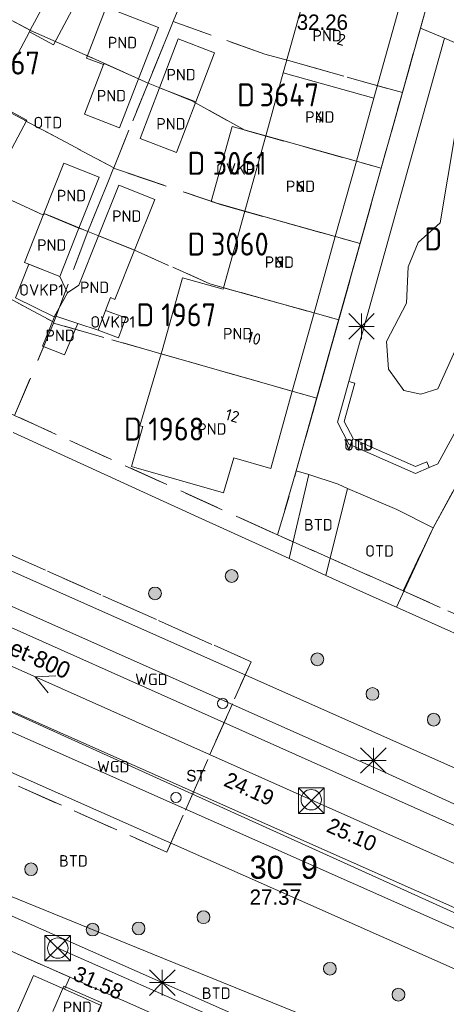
# Model space of a CAD drawing. Header units: metres. Extents: x 207644 to 210135, y 370459 to 373417.
# Tile 123 of 256: x 208226 to 208260, y 371877 to 371954. Entities that reach past the tile are written whole.
import ezdxf
from ezdxf.enums import TextEntityAlignment as Align

# ---------------------------------------------------------------- set-up
doc = ezdxf.new("R2010")
doc.units = ezdxf.units.M
doc.linetypes.add('HIDDEN2', pattern=[4.7625, 3.175, -1.5875])
for name, color, linetype in [('BTD', 7, 'Continuous'), ('combi_kolk', 7, 'Continuous'), ('CON_BxH300x300mm', 7, 'Continuous'), ('CON_BxH400x400mm', 7, 'Continuous'), ('CON_BxH800x800mm', 7, 'Continuous'), ('DMM_BxH800x800mm', 7, 'Continuous'), ('GB', 1, 'Continuous'), ('GB07', 1, 'Continuous'), ('GB11', 1, 'Continuous'), ('INV_BxH300x300mm', 7, 'Continuous'), ('INV_BxH800x800mm', 7, 'Continuous'), ('KAD_Niet_vastgesteld_Perceel', 30, 'Continuous'), ('KAD_perceelnummer', 212, 'Continuous'), ('KAD_sectie', 212, 'Continuous'), ('KAD_Vastgesteld_Perceel', 212, 'Continuous'), ('KO_INSPECTIE', 7, 'Continuous'), ('NAR', 7, 'Continuous'), ('NLV_inspectieput', 7, 'Continuous'), ('NNR_inspectieput', 7, 'Continuous'), ('NOD_inspectieput', 7, 'Continuous'), ('OTD', 7, 'Continuous'), ('OVKP1', 7, 'Continuous'), ('PIJL', 7, 'Continuous'), ('PND', 7, 'Continuous'), ('VGO', 7, 'Continuous'), ('WGD', 7, 'Continuous')]:
    doc.layers.add(name, color=color, linetype=linetype)
for name, color, linetype, lineweight in [('GIMGMV', 7, 'Continuous', 25), ('GMV', 7, 'Continuous', 25), ('GP1', 7, 'Continuous', 30), ('Q21_lantaarnpaal', 1, 'Continuous', 0), ('Q26_boom', 72, 'Continuous', 0), ('Q28_rioolput', 153, 'Continuous', 0)]:
    doc.layers.add(name, color=color, linetype=linetype, lineweight=lineweight)
doc.styles.add('ISO', font='isocpeur.ttf', dxfattribs={"height": 1})
doc.styles.add('ISOCP', font='ISOCP.shx', dxfattribs={"height": 1.8})

# ---------------------------------------------------------------- blocks, each defined once
blk = doc.blocks.new('ACMAP_ANN_TEMPLATE_Vastgesteld_Perceelnummer')
at = {"layer": 'KAD_perceelnummer', "style": 'ISOCP'}
blk.add_attdef('Perceelnummer', text='', height=1.8, dxfattribs=at).set_placement((0, 0), align=Align.MIDDLE)
at = {"layer": 'KAD_sectie', "style": 'ISOCP'}
blk.add_attdef('sectie', text='', height=1.8, dxfattribs=at).set_placement((-2.7, 0), align=Align.MIDDLE_RIGHT)
blk = doc.blocks.new('Q28')
at = {"linetype": 'Continuous'}
for p, q in [((-1, -1), (1, 1)), ((-1, 1), (1, -1))]:
    blk.add_line(p, q, dxfattribs=at)
blk.add_lwpolyline([(1, 1), (1, -1), (-1, -1), (-1, 1)], close=True)
blk = doc.blocks.new('Q21')
for p, q in [((-1, 1), (0, 0)), ((0, 1), (0, 0)), ((0, 0), (1, 1)), ((-1, 0), (0, 0)), ((-1, -1), (0, 0)), ((0, 0), (1, 0)), ((0, 0), (0, -1)), ((0, 0), (1, -1))]:
    blk.add_line(p, q)
blk = doc.blocks.new('Q26')
blk.add_hatch(color=256).paths.add_polyline_path([(-0.452, -0.01, 1), (0.548, -0.01, 1)])
blk.add_circle((0.048, -0.01), 0.5)

msp = doc.modelspace()

# ---------------------------------------------------------------- linework, layer by layer
at = {"layer": 'combi_kolk', "color": 253, "lineweight": 13}
for centre in [(208242.39, 371900.63), (208238.73, 371893.26)]:
    msp.add_circle(centre, 0.4, dxfattribs=at)
at = {"layer": 'CON_BxH300x300mm', "color": 253, "linetype": 'Continuous', "lineweight": 13}
msp.add_lwpolyline([(208267.79, 371864.55), (208229.47, 371881.47)], dxfattribs=at)
at = {"layer": 'CON_BxH400x400mm', "color": 253, "linetype": 'Continuous', "lineweight": 13}
msp.add_lwpolyline([(208273.531, 371878.355), (208154.778, 371932.094)], dxfattribs=at)
at = {"layer": 'CON_BxH800x800mm', "color": 253, "linetype": 'Continuous', "lineweight": 13}
for points in [[(208249.33, 371893.09), (208206.065, 371912.337)], [(208292.51, 371873.88), (208249.33, 371893.09)]]:
    msp.add_lwpolyline(points, dxfattribs=at)
at = {"layer": 'GB', "color": 253, "linetype": 'Continuous', "lineweight": 13}
for points in [[(208248.876, 371956.267), (208247.135, 371950.014)], [(208254.242, 371948.033), (208256.241, 371955.203)], [(208245.758, 371945.065), (208247.135, 371950.014)], [(208252.862, 371943.085), (208254.242, 371948.033)], [(208245.758, 371945.065), (208244.114, 371939.16)], [(208251.215, 371937.181), (208252.862, 371943.085)], [(208242.45, 371933.182), (208244.114, 371939.16)], [(208249.548, 371931.2), (208251.215, 371937.181)], [(208242.415, 371933.055), (208242.45, 371933.182)], [(208247.84, 371925.076), (208249.548, 371931.2)], [(208237.578, 371928.004), (208247.84, 371925.076)], [(208246.155, 371919.033), (208247.84, 371925.076)], [(208243.255, 371919.868), (208246.155, 371919.033)], [(208229.95, 371878.491), (208229.086, 371876.502)]]:
    msp.add_lwpolyline(points, dxfattribs=at)
at = {"layer": 'GB07', "color": 253, "linetype": 'Continuous', "lineweight": 13}
for points in [[(208220.581, 371956.922), (208227.309, 371953.342)], [(208227.309, 371953.342), (208227.247, 371953.225)], [(208233.095, 371950.745), (208233.056, 371950.645)], [(208235.793, 371949.537), (208233.095, 371950.745)], [(208254.242, 371948.033), (208247.135, 371950.014)], [(208240.287, 371947.738), (208237.439, 371948.831)], [(208245.758, 371945.065), (208252.862, 371943.085)], [(208228.374, 371938.983), (208231.127, 371937.843)], [(208244.114, 371939.16), (208251.215, 371937.181)], [(208235.483, 371936.12), (208232.665, 371937.246)], [(208249.548, 371931.2), (208242.45, 371933.182)], [(208231.039, 371930.375), (208229.228, 371930.974)]]:
    msp.add_lwpolyline(points, dxfattribs=at)
at = {"layer": 'GB11', "color": 253, "linetype": 'Continuous', "lineweight": 13}
for points in [[(208227.309, 371953.342), (208230.275, 371958.886)], [(208233.267, 371955.14), (208231.723, 371951.163)], [(208237.352, 371953.554), (208233.267, 371955.14)], [(208235.793, 371949.537), (208237.352, 371953.554)], [(208224.319, 371947.749), (208227.247, 371953.225)], [(208238.91, 371952.665), (208237.439, 371948.831)], [(208241.758, 371951.572), (208238.91, 371952.665)], [(208231.723, 371951.163), (208233.056, 371950.645)], [(208240.287, 371947.738), (208241.758, 371951.572)], [(208231.552, 371946.769), (208233.056, 371950.645)], [(208235.793, 371949.537), (208234.304, 371945.701)], [(208235.914, 371944.858), (208237.439, 371948.831)], [(208240.287, 371947.738), (208238.762, 371943.765)], [(208234.304, 371945.701), (208231.552, 371946.769)], [(208238.762, 371943.765), (208235.914, 371944.858)], [(208228.374, 371938.983), (208229.937, 371942.941)], [(208229.937, 371942.941), (208232.708, 371941.846)], [(208232.708, 371941.846), (208231.127, 371937.843)], [(208234.242, 371941.217), (208232.665, 371937.246)], [(208237.062, 371940.097), (208234.242, 371941.217)], [(208235.483, 371936.12), (208237.062, 371940.097)], [(208228.374, 371938.983), (208226.864, 371935.161)], [(208229.635, 371934.066), (208231.127, 371937.843)], [(208232.665, 371937.246), (208231.131, 371933.381)], [(208233.951, 371932.261), (208235.483, 371936.12)], [(208226.864, 371935.161), (208229.635, 371934.066)], [(208231.131, 371933.381), (208230.232, 371932.787)], [(208237.655, 371928.263), (208239.231, 371933.955)], [(208239.231, 371933.955), (208242.415, 371933.055)], [(208229.228, 371930.974), (208230.232, 371932.787)], [(208233.219, 371931.4), (208233.592, 371932.404)], [(208233.592, 371932.404), (208233.951, 371932.261)], [(208228.264, 371928.606), (208229.228, 371930.974)], [(208232.642, 371929.845), (208233.219, 371931.4)], [(208231.039, 371930.375), (208229.996, 371927.911)], [(208231.039, 371930.375), (208232.642, 371929.845)], [(208229.996, 371927.911), (208228.264, 371928.606)], [(208237.578, 371928.004), (208235.907, 371922.367)], [(208237.578, 371928.004), (208237.655, 371928.263)], [(208236.145, 371922.303), (208235.247, 371919.184)], [(208235.907, 371922.367), (208236.145, 371922.303)], [(208242.461, 371917.108), (208243.255, 371919.868)], [(208235.247, 371919.184), (208242.461, 371917.108)], [(208229.95, 371878.491), (208232.917, 371877.179)], [(208232.034, 371875.182), (208232.917, 371877.179)]]:
    msp.add_lwpolyline(points, dxfattribs=at)
at = {"layer": 'GIMGMV', "color": 253, "linetype": 'Continuous', "lineweight": 13}
for points in [[(208252.267, 371925.843), (208252.748, 371925.708)], [(208258.375, 371919.549), (208258.575, 371919.091)]]:
    msp.add_lwpolyline(points, dxfattribs=at)
at = {"layer": 'GMV', "color": 253, "linetype": 'Continuous', "lineweight": 13}
for points in [[(208257.886, 371953.508), (208258.381, 371955.272)], [(208248.16, 371918.828), (208257.886, 371953.508)], [(208259.769, 371952.727), (208257.886, 371953.508)], [(208259.769, 371952.727), (208252.267, 371925.843)], [(208259.769, 371952.727), (208264.481, 371950.681)], [(208259.24, 371919.382), (208274.033, 371946.533)], [(208258.879, 371914.386), (208276.057, 371945.64)], [(208259.438, 371938.25), (208260.641, 371945.406)], [(208257.703, 371936.719), (208259.438, 371938.25)], [(208256.922, 371934.813), (208257.703, 371936.719)], [(208256.797, 371931.969), (208256.922, 371934.813)], [(208255.219, 371928.969), (208256.797, 371931.969)], [(208261.563, 371930.406), (208259.25, 371925.25)], [(208255.375, 371926.813), (208255.219, 371928.969)], [(208256.578, 371925.125), (208255.375, 371926.813)], [(208252.267, 371925.843), (208251.375, 371922.648)], [(208252.748, 371925.708), (208251.909, 371922.702)], [(208257.922, 371924.844), (208256.578, 371925.125)], [(208259.25, 371925.25), (208257.922, 371924.844)], [(208251.375, 371922.648), (208252.264, 371920.921)], [(208251.909, 371922.702), (208252.627, 371921.308)], [(208200.973, 371922.013), (208264.189, 371893.977)], [(208225.969, 371921.844), (208238.342, 371916.185)], [(208252.627, 371921.308), (208257.509, 371919.17)], [(208252.264, 371920.921), (208257.509, 371918.624)], [(208199.96, 371919.729), (208254.781, 371895.368)], [(208257.509, 371919.17), (208258.375, 371919.549)], [(208249.143, 371918.543), (208248.16, 371918.828)], [(208257.509, 371918.624), (208258.575, 371919.091)], [(208258.575, 371919.091), (208259.24, 371919.382)], [(208265.239, 371888.988), (208199.356, 371918.368)], [(208247.599, 371911.978), (208249.143, 371918.543)], [(208251.426, 371917.791), (208249.143, 371918.543)], [(208252.172, 371917.469), (208250.484, 371910.656)], [(208252.172, 371917.469), (208251.426, 371917.791)], [(208252.172, 371917.469), (208256.025, 371915.806)], [(208238.342, 371916.185), (208239.5, 371915.656)], [(208239.5, 371915.656), (208239.895, 371915.477)], [(208256.025, 371915.806), (208258.879, 371914.386)], [(208239.895, 371915.477), (208246.391, 371912.531)], [(208256.004, 371908.165), (208258.879, 371914.386)], [(208263.17, 371883.481), (208196.784, 371912.924)], [(208246.391, 371912.531), (208247.599, 371911.978)], [(208250.484, 371910.656), (208247.599, 371911.978)], [(208250.484, 371910.656), (208254.41, 371908.876)], [(208202.496, 371908.75), (208270.632, 371878.53)], [(208254.41, 371908.876), (208256, 371908.156)], [(208263.377, 371878.588), (208195.735, 371908.566)], [(208256, 371908.156), (208256.004, 371908.165)], [(208256, 371908.156), (208263.004, 371905.039)], [(208254.781, 371895.368), (208263.195, 371891.552)], [(208218.434, 371888.515), (208237.75, 371880.656)], [(208217.385, 371887.735), (208264.938, 371866.698)], [(208227.934, 371880.303), (208220.881, 371883.429)], [(208227.934, 371880.303), (208230.305, 371879.252)], [(208237.75, 371880.656), (208246.313, 371877.188)], [(208233.27, 371877.938), (208230.305, 371879.252)], [(208234.456, 371877.412), (208233.27, 371877.938)], [(208237.453, 371876.084), (208234.456, 371877.412)], [(208246.313, 371877.188), (208257.75, 371872.531)]]:
    msp.add_lwpolyline(points, dxfattribs=at)
at = {"layer": 'GP1', "color": 253, "linetype": 'Continuous', "lineweight": 13}
for points in [[(208232.23, 371958.03), (208229.141, 371952.189)], [(208229.141, 371952.189), (208227.247, 371953.225)], [(208223.982, 371940.575), (208227.04, 371946.294), (208224.319, 371947.749)], [(208243.135, 371945.799), (208241.49, 371939.923)], [(208245.758, 371945.065), (208243.135, 371945.799)], [(208241.49, 371939.923), (208244.114, 371939.16)], [(208227.206, 371935.026), (208226.16, 371932.38)], [(208229.635, 371934.066), (208227.206, 371935.026)], [(208229.635, 371934.066), (208230.232, 371932.787)], [(208229.181, 371930.89), (208230.232, 371932.787)], [(208226.16, 371932.38), (208229.181, 371930.89)], [(208232.642, 371929.845), (208234.217, 371929.26), (208234.794, 371930.816), (208233.219, 371931.4)]]:
    msp.add_lwpolyline(points, dxfattribs=at)
at = {"layer": 'KAD_Niet_vastgesteld_Perceel', "color": 253, "linetype": 'HIDDEN2', "lineweight": 13}
for points in [[(208112.412, 371945.989), (208152.875, 371926.837), (208238.006, 371888.987), (208244.61, 371903.887), (208164.685, 371939.475), (208134.159, 371957.004), (208119.408, 371964.218), (208129.132, 371990.025), (208128.531, 372021.148), (208171.927, 372097.695), (208190.879, 372090.16), (208228.541, 372160.85), (208230.946, 372165.362), (208234.429, 372171.901), (208246.346, 372165.667), (208249.199, 372172.872)], [(208226.088, 371923.176), (208246.698, 371913.821), (208256.541, 371909.452), (208275.965, 371900.708), (208295.439, 371891.873), (208305.547, 371887.587), (208327.553, 371877.699), (208348.825, 371868.03)], [(208232.875, 371876.976), (208229.987, 371878.252), (208230.403, 371879.186), (208220.881, 371883.429), (208219.901, 371881.218), (208217.722, 371882.194), (208214.982, 371875.987)]]:
    msp.add_lwpolyline(points, dxfattribs=at)
at = {"layer": 'KAD_Vastgesteld_Perceel', "color": 253, "linetype": 'HIDDEN2', "lineweight": 13}
for points in [[(208112.291, 372019.435), (208159.421, 372102.667), (208171.927, 372097.695), (208128.531, 372021.148), (208129.132, 371990.025), (208119.408, 371964.218), (208134.159, 371957.004), (208164.685, 371939.475), (208244.61, 371903.887), (208238.006, 371888.987), (208152.875, 371926.837), (208112.412, 371945.989)], [(208261.716, 371919.549), (208258.879, 371914.386), (208256.541, 371909.452), (208246.698, 371913.821), (208248.16, 371918.828), (208249.763, 371924.527), (208251.487, 371930.658), (208253.162, 371936.638), (208254.815, 371942.54), (208256.471, 371948.452), (208258.381, 371955.272)]]:
    msp.add_lwpolyline(points, dxfattribs=at)
for points in [[(208238.811, 371954.792), (208241.362, 371961.056), (208243.139, 371965.454), (208255.893, 371960.21), (208256.396, 371959.982), (208256.863, 371959.688), (208257.286, 371959.333), (208257.658, 371958.925), (208257.971, 371958.47), (208258.219, 371957.977), (208258.398, 371957.455), (208258.506, 371956.913), (208258.539, 371956.362), (208258.497, 371955.812), (208258.381, 371955.272), (208256.471, 371948.452), (208247.55, 371950.96), (208245.694, 371951.46), (208238.5, 371954.021), (208238.811, 371954.792)], [(208219.775, 371964.605), (208232.402, 371957.728), (208238.811, 371954.792), (208238.5, 371954.021), (208238.084, 371952.989), (208236.544, 371949.2), (208227.339, 371953.326), (208216.735, 371958.968), (208219.775, 371964.605)], [(208216.735, 371958.968), (208227.339, 371953.326), (208236.544, 371949.2), (208233.85, 371942.571), (208224.279, 371947.675), (208213.723, 371953.383), (208216.735, 371958.968)], [(208213.723, 371953.383), (208224.279, 371947.675), (208233.85, 371942.571), (208233.835, 371942.533), (208233.332, 371941.296), (208231.816, 371937.578), (208228.407, 371938.992), (208228.354, 371938.862), (208223.149, 371941.27), (208221.37, 371942.235), (208221.255, 371942.021), (208210.68, 371947.739), (208213.723, 371953.383)], [(208236.544, 371949.2), (208238.084, 371952.989), (208238.5, 371954.021), (208245.694, 371951.46), (208247.55, 371950.96), (208256.471, 371948.452), (208254.815, 371942.54), (208244.129, 371945.519), (208239.962, 371947.811), (208237.47, 371948.824), (208236.544, 371949.2)], [(208233.835, 371942.533), (208233.85, 371942.571), (208236.544, 371949.2), (208237.47, 371948.824), (208239.962, 371947.811), (208244.129, 371945.519), (208254.815, 371942.54), (208253.162, 371936.638), (208242.483, 371939.615), (208234.779, 371942.214), (208233.835, 371942.533)], [(208207.642, 371942.105), (208210.68, 371947.739), (208221.255, 371942.021), (208221.37, 371942.235), (208223.149, 371941.27), (208228.354, 371938.862), (208228.407, 371938.992), (208231.816, 371937.578), (208229.157, 371930.471), (208207.642, 371942.105)], [(208233.835, 371942.533), (208234.779, 371942.214), (208242.483, 371939.615), (208253.162, 371936.638), (208251.487, 371930.658), (208241.386, 371933.479), (208235.248, 371936.227), (208232.747, 371937.214), (208231.816, 371937.578), (208233.332, 371941.296), (208233.835, 371942.533)], [(208204.791, 371936.818), (208207.642, 371942.105), (208229.157, 371930.471), (208229.133, 371930.407), (208226.088, 371923.176), (208203.066, 371933.588), (208204.791, 371936.818)], [(208231.816, 371937.578), (208232.747, 371937.214), (208235.248, 371936.227), (208241.386, 371933.479), (208251.487, 371930.658), (208249.763, 371924.527), (208237.646, 371927.985), (208229.133, 371930.407), (208229.157, 371930.471), (208231.816, 371937.578)], [(208246.698, 371913.821), (208226.088, 371923.176), (208229.133, 371930.407), (208237.646, 371927.985), (208249.763, 371924.527), (208248.16, 371918.828), (208246.698, 371913.821)], [(208279.933, 371910.468), (208278.79, 371907.656), (208278.726, 371907.5), (208275.965, 371900.708), (208256.541, 371909.452), (208258.879, 371914.386), (208261.716, 371919.549), (208263.507, 371918.569), (208269.955, 371915.159), (208273.818, 371913.258), (208279.933, 371910.468)], [(208227.557, 371879.326), (208220.714, 371863.463), (208217.545, 371856.117), (208221.906, 371854.236), (208220.6, 371851.211), (208220.143, 371851.419), (208218.682, 371852.112), (208214.118, 371854.275), (208210.712, 371857.31), (208215.099, 371869.131), (208212.373, 371870.074), (208214.982, 371875.987), (208217.722, 371882.194), (208219.901, 371881.218), (208220.881, 371883.429), (208230.403, 371879.186), (208229.987, 371878.252), (208227.557, 371879.326)], [(208229.987, 371878.252), (208232.875, 371876.976), (208231.994, 371874.949), (208231.029, 371875.379), (208221.906, 371854.236), (208217.545, 371856.117), (208220.714, 371863.463), (208227.557, 371879.326), (208229.987, 371878.252)]]:
    msp.add_lwpolyline(points, close=True, dxfattribs=at)
at = {"layer": 'NOD_inspectieput', "color": 253, "lineweight": 13}
for centre in [(208249.33, 371893.09), (208229.47, 371881.47)]:
    msp.add_circle(centre, 0.8, dxfattribs=at)
at = {"layer": 'PIJL', "color": 253, "lineweight": 13}
msp.add_lwpolyline([(208229.31, 371902.79), (208227.7, 371902.71), (208228.72, 371901.47)], dxfattribs=at)

# ---------------------------------------------------------------- block references
at = {"layer": 'KAD_Vastgesteld_Perceel', "color": 253, "linetype": 'HIDDEN2', "lineweight": 13}
ref = msp.add_blockref('ACMAP_ANN_TEMPLATE_Vastgesteld_Perceelnummer', (208225.799, 371950.77), dxfattribs=at)
ref.add_attrib('Perceelnummer', '3267', dxfattribs={"layer": 'KAD_perceelnummer', "lineweight": 13, "height": 1.8, "style": 'ISOCP'}).set_placement((208225.799, 371950.77), align=Align.MIDDLE)
ref.add_attrib('sectie', 'D', dxfattribs={"layer": 'KAD_sectie', "lineweight": 13, "height": 1.8, "style": 'ISOCP'}).set_placement((208223.099, 371950.77), align=Align.MIDDLE_RIGHT)
ref = msp.add_blockref('ACMAP_ANN_TEMPLATE_Vastgesteld_Perceelnummer', (208247.615, 371948.281), dxfattribs=at)
ref.add_attrib('Perceelnummer', '3647', dxfattribs={"layer": 'KAD_perceelnummer', "lineweight": 13, "height": 1.8, "style": 'ISOCP'}).set_placement((208247.615, 371948.281), align=Align.MIDDLE)
ref.add_attrib('sectie', 'D', dxfattribs={"layer": 'KAD_sectie', "lineweight": 13, "height": 1.8, "style": 'ISOCP'}).set_placement((208244.915, 371948.281), align=Align.MIDDLE_RIGHT)
ref = msp.add_blockref('ACMAP_ANN_TEMPLATE_Vastgesteld_Perceelnummer', (208243.723, 371942.919), dxfattribs=at)
ref.add_attrib('Perceelnummer', '3061', dxfattribs={"layer": 'KAD_perceelnummer', "lineweight": 13, "height": 1.8, "style": 'ISOCP'}).set_placement((208243.723, 371942.919), align=Align.MIDDLE)
ref.add_attrib('sectie', 'D', dxfattribs={"layer": 'KAD_sectie', "lineweight": 13, "height": 1.8, "style": 'ISOCP'}).set_placement((208241.023, 371942.919), align=Align.MIDDLE_RIGHT)
ref = msp.add_blockref('ACMAP_ANN_TEMPLATE_Vastgesteld_Perceelnummer', (208262.286, 371937), dxfattribs=at)
ref.add_attrib('Perceelnummer', '769', dxfattribs={"layer": 'KAD_perceelnummer', "lineweight": 13, "height": 1.8, "style": 'ISOCP'}).set_placement((208262.286, 371937), align=Align.MIDDLE)
ref.add_attrib('sectie', 'D', dxfattribs={"layer": 'KAD_sectie', "lineweight": 13, "height": 1.8, "style": 'ISOCP'}).set_placement((208259.586, 371937), align=Align.MIDDLE_RIGHT)
ref = msp.add_blockref('ACMAP_ANN_TEMPLATE_Vastgesteld_Perceelnummer', (208243.732, 371936.596), dxfattribs=at)
ref.add_attrib('Perceelnummer', '3060', dxfattribs={"layer": 'KAD_perceelnummer', "lineweight": 13, "height": 1.8, "style": 'ISOCP'}).set_placement((208243.732, 371936.596), align=Align.MIDDLE)
ref.add_attrib('sectie', 'D', dxfattribs={"layer": 'KAD_sectie', "lineweight": 13, "height": 1.8, "style": 'ISOCP'}).set_placement((208241.032, 371936.596), align=Align.MIDDLE_RIGHT)
ref = msp.add_blockref('ACMAP_ANN_TEMPLATE_Vastgesteld_Perceelnummer', (208239.724, 371931.053), dxfattribs=at)
ref.add_attrib('Perceelnummer', '1967', dxfattribs={"layer": 'KAD_perceelnummer', "lineweight": 13, "height": 1.8, "style": 'ISOCP'}).set_placement((208239.724, 371931.053), align=Align.MIDDLE)
ref.add_attrib('sectie', 'D', dxfattribs={"layer": 'KAD_sectie', "lineweight": 13, "height": 1.8, "style": 'ISOCP'}).set_placement((208237.024, 371931.053), align=Align.MIDDLE_RIGHT)
ref = msp.add_blockref('ACMAP_ANN_TEMPLATE_Vastgesteld_Perceelnummer', (208238.756, 371922.114), dxfattribs=at)
ref.add_attrib('Perceelnummer', '1968', dxfattribs={"layer": 'KAD_perceelnummer', "lineweight": 13, "height": 1.8, "style": 'ISOCP'}).set_placement((208238.756, 371922.114), align=Align.MIDDLE)
ref.add_attrib('sectie', 'D', dxfattribs={"layer": 'KAD_sectie', "lineweight": 13, "height": 1.8, "style": 'ISOCP'}).set_placement((208236.056, 371922.114), align=Align.MIDDLE_RIGHT)
at = {"layer": 'Q21_lantaarnpaal', "color": 253}
for p in [(208253.263, 371930.149), (208254.198, 371896.161), (208237.66, 371878.766)]:
    msp.add_blockref('Q21', p, dxfattribs=at)
at = {"layer": 'Q26_boom', "color": 253}
for p in [(208243.049, 371910.612), (208237.038, 371909.254), (208249.76, 371904.091), (208254.081, 371901.385), (208258.882, 371899.366), (208227.329, 371887.652), (208240.839, 371883.899), (208232.147, 371882.93), (208235.752, 371883.018), (208250.741, 371879.864), (208256.116, 371877.836)]:
    msp.add_blockref('Q26', p, dxfattribs=at)
at = {"layer": 'Q28_rioolput', "color": 253}
for p in [(208249.332, 371893.011), (208229.465, 371881.466)]:
    msp.add_blockref('Q28', p, dxfattribs=at)

# ---------------------------------------------------------------- texts
at = {"layer": 'BTD', "color": 253, "linetype": 'Continuous', "lineweight": 13, "style": 'ISO'}
for p in [(208249.886, 371914.614), (208230.695, 371888.299), (208241.883, 371877.94)]:
    msp.add_text('BTD', height=0.9, dxfattribs=at).set_placement(p, align=Align.MIDDLE_CENTER)
at = {"layer": 'DMM_BxH800x800mm', "color": 253, "lineweight": 13}
msp.add_text('bet-800', height=1.3, rotation=336.02, dxfattribs=at).set_placement((208224.69, 371904.9))
at = {"layer": 'INV_BxH300x300mm', "color": 253, "lineweight": 13}
msp.add_text('31.58', height=1.2, rotation=336.18, dxfattribs=at).set_placement((208230.57, 371879.02))
at = {"layer": 'INV_BxH800x800mm', "color": 253, "lineweight": 13}
for s, p in [('24.19', (208242.39, 371894.21)), ('25.10', (208250.43, 371890.63))]:
    msp.add_text(s, height=1.2, rotation=336.02, dxfattribs=at).set_placement(p)
at = {"layer": 'KO_INSPECTIE', "color": 253, "lineweight": 13}
msp.add_text('ST', height=0.9, dxfattribs=at).set_placement((208239.53, 371894.52))
at = {"layer": 'NAR', "color": 253, "linetype": 'Continuous', "lineweight": 13, "style": 'ISO'}
for s, p in [('2', (208251.688, 371952.612)), ('4', (208250, 371946.55)), ('6', (208248.488, 371941.124)), ('8', (208246.832, 371935.182)), ('10', (208244.845, 371929.226)), ('12', (208243.151, 371923.151))]:
    msp.add_text(s, height=0.9, rotation=344.4, dxfattribs=at).set_placement(p, align=Align.MIDDLE_CENTER)
at = {"layer": 'NLV_inspectieput', "color": 253, "lineweight": 13}
for s, p in [('32.26', (208248.19, 371953.37)), ('27.37', (208244.5, 371884.86))]:
    msp.add_text(s, height=1.2, dxfattribs=at).set_placement(p)
at = {"layer": 'NNR_inspectieput', "color": 253, "lineweight": 13}
msp.add_text('30_9', height=1.8, dxfattribs=at).set_placement((208244.5, 371886.9))
at = {"layer": 'OTD', "color": 253, "linetype": 'Continuous', "lineweight": 13, "style": 'ISO'}
for p in [(208228.69, 371946.11), (208253.027, 371920.874), (208254.682, 371912.57)]:
    msp.add_text('OTD', height=0.9, dxfattribs=at).set_placement(p, align=Align.MIDDLE_CENTER)
at = {"layer": 'OVKP1', "color": 253, "linetype": 'Continuous', "lineweight": 13, "style": 'ISO'}
for p in [(208243.624, 371942.482), (208228.196, 371933.006), (208233.778, 371930.502)]:
    msp.add_text('OVKP1', height=0.9, dxfattribs=at).set_placement(p, align=Align.MIDDLE_CENTER)
at = {"layer": 'PND', "color": 253, "linetype": 'Continuous', "lineweight": 13, "style": 'ISO'}
for p in [(208250.575, 371952.923), (208234.538, 371952.373), (208239.13, 371949.865), (208233.673, 371948.216), (208238.334, 371946.016), (208250, 371946.549), (208248.488, 371941.123), (208230.541, 371940.394), (208234.873, 371938.785), (208228.996, 371936.522), (208246.833, 371935.18), (208232.356, 371933.204), (208229.652, 371929.442), (208243.563, 371929.584), (208241.544, 371922.122), (208231.002, 371876.835)]:
    msp.add_text('PND', height=0.9, dxfattribs=at).set_placement(p, align=Align.MIDDLE_CENTER)
at = {"layer": 'VGO', "color": 253, "linetype": 'Continuous', "lineweight": 13, "style": 'ISO'}
msp.add_text('VGO', height=0.9, dxfattribs=at).set_placement((208253.041, 371920.894), align=Align.MIDDLE_CENTER)
at = {"layer": 'WGD', "color": 253, "linetype": 'Continuous', "lineweight": 13, "style": 'ISO'}
for p in [(208236.8, 371902.514), (208233.816, 371895.68)]:
    msp.add_text('WGD', height=0.9, dxfattribs=at).set_placement(p, align=Align.MIDDLE_CENTER)

doc.saveas('drawing.dxf')
